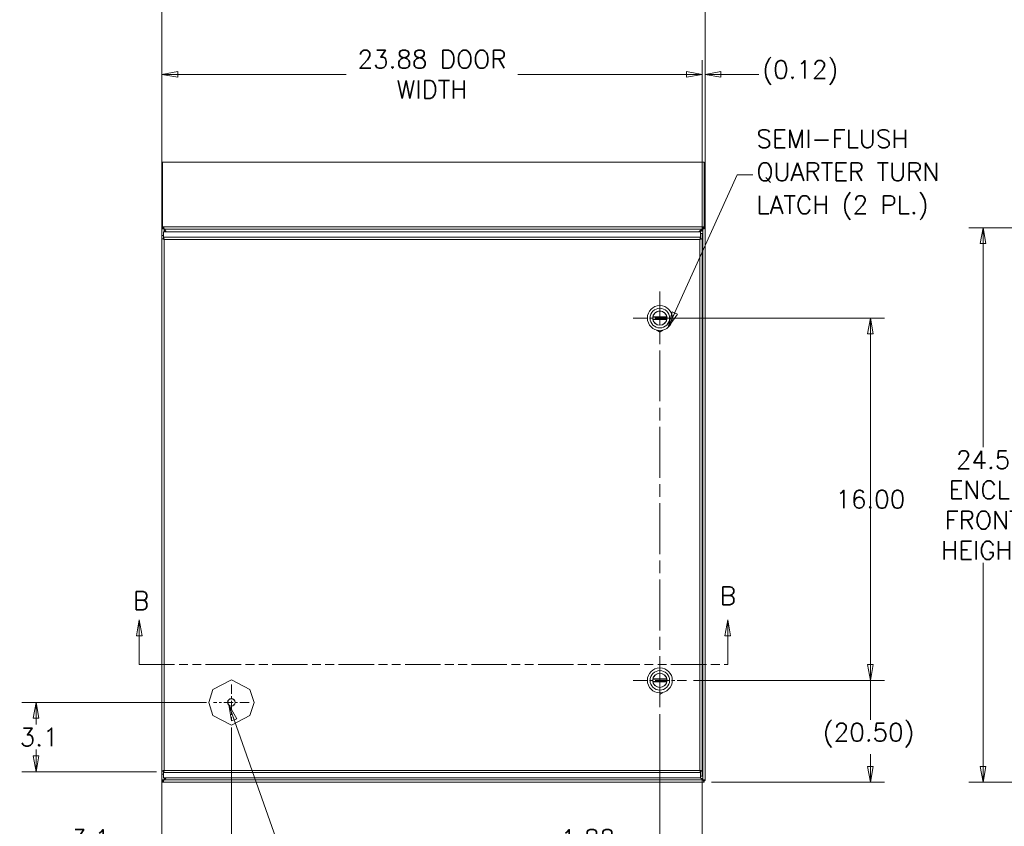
# Model space of a CAD drawing. Header units: inches. Extents: x 5 to 168, y 5 to 106.
# Tile 3 of 12: x 32 to 76, y 46 to 82. Entities that reach past the tile are written whole.
import ezdxf

# ---------------------------------------------------------------- set-up
doc = ezdxf.new("R2010")
doc.units = ezdxf.units.IN
doc.header["$LTSCALE"] = 10
doc.header["$MEASUREMENT"] = 0
doc.linetypes.add('CHAIN', pattern=[0.7087, 0.4724, -0.0591, 0.1181, -0.0591])
doc.linetypes.add('DOUBLE_DASH_CHAIN', pattern=[1.2403, 0.6614, -0.0827, 0.1654, -0.0827, 0.1654, -0.0827])
doc.layers.get('0').update_dxf_attribs({"lineweight": 0})
for name, color, linetype, lineweight in [('Center Mark (ANSI)', 7, 'Continuous', 5), ('Centerline (ANSI)', 7, 'Continuous', 5), ('Dimension (ANSI)', 7, 'Continuous', 5), ('Section Line (ANSI)', 7, 'DOUBLE_DASH_CHAIN', 5), ('Symbol (ANSI)', 7, 'Continuous', 5), ('Visible (ANSI)', 7, 'Continuous', 5), ('Visible Narrow (ANSI)', 7, 'Continuous', 5)]:
    doc.layers.add(name, color=color, linetype=linetype, lineweight=lineweight)
doc.styles.add('ROMANS', font='romans.shx')
doc.dimstyles.new('Default (ANSI)', dxfattribs={"dimscale": 10, "dimtxt": 0.08, "dimasz": 0.07, "dimexe": 0.0625, "dimexo": 0.0315, "dimgap": 0.0155, "dimtad": 0, "dimtih": 1, "dimtoh": 1, "dimrnd": 1e-08, "dimzin": 0, "dimdsep": 46, "dimtxsty": 'ROMANS', "dimblk": 'Filled-1', "dimcen": 0.09, "dimdle": 0.197, "dimclrd": 256, "dimclre": 256, "dimclrt": 256, "dimadec": 0, "dimazin": 0, "dimtfac": 1, "dimtofl": 0, "dimtmove": 0, "dimatfit": 3, "dimldrblk": 'Filled-1', "dimfxl": 1, "dimtolj": 1, "dimtzin": 0, "dimlwd": -1, "dimlwe": -1, "dimarcsym": 0})
doc.dimstyles.new('Default (ANSI)$7', dxfattribs={"dimscale": 10, "dimtxt": 0.08, "dimasz": 0.07, "dimexe": 0.0625, "dimexo": 0.0315, "dimgap": 0.0155, "dimtad": 0, "dimtih": 1, "dimtoh": 1, "dimrnd": 1e-08, "dimzin": 0, "dimdsep": 46, "dimtxsty": 'ROMANS', "dimblk": 'Filled-1', "dimcen": 0.09, "dimdle": 0.197, "dimclrd": 256, "dimclre": 256, "dimclrt": 256, "dimadec": 0, "dimazin": 0, "dimtfac": 1, "dimtofl": 0, "dimtmove": 0, "dimatfit": 3, "dimldrblk": 'Filled-1', "dimfxl": 1, "dimtolj": 1, "dimtzin": 0, "dimlwd": -1, "dimlwe": -1, "dimarcsym": 0})

# ---------------------------------------------------------------- blocks, each defined once
blk = doc.blocks.new('Filled-1')
at = {"color": 0}
for p, q in [((0, 0), (-1, 0.179)), ((-1, 0.179), (-1, -0.179)), ((-1, 0), (0, 0)), ((-1, -0.179), (0, 0))]:
    blk.add_line(p, q, dxfattribs=at)
at = {"color": 0, "flags": 128}
blk.add_lwpolyline([(-1, -0.179), (0, 0), (-1, 0.179), (-1, -0.179)], dxfattribs=at)
at = {"color": 0}
blk.add_solid([(-1, -0.179), (0, 0), (-1, 0.179), (-1, -0.179)], dxfattribs=at)
blk = doc.blocks.new('*D5')
at = {"layer": 'Defpoints', "color": 0, "transparency": 16777216}
for p in [(41.607, 50.895), (38.533, 48.649), (41.607, 45.662)]:
    blk.add_point(p, dxfattribs=at)
at = {"layer": 'Dimension (ANSI)', "transparency": 16777216}
for p, q in [((41.607, 50.58), (41.607, 45.037)), ((38.533, 48.334), (38.533, 45.037)), ((37.833, 45.662), (36.136, 45.662)), ((42.307, 45.662), (43.007, 45.662))]:
    blk.add_line(p, q, dxfattribs=at)
at = {"layer": 'Dimension (ANSI)', "transparency": 16777216, "xscale": 0.7000000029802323, "yscale": 0.7000000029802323, "zscale": 0.7000000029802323}
blk.add_blockref('Filled-1', (38.533, 45.662), dxfattribs=at)
at = {"layer": 'Dimension (ANSI)', "transparency": 16777216, "xscale": 0.7000000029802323, "yscale": 0.7000000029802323, "zscale": 0.7000000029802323, "rotation": 180}
blk.add_blockref('Filled-1', (41.607, 45.662), dxfattribs=at)
at = {"layer": 'Dimension (ANSI)', "transparency": 16777216, "insert": (34.534, 46.062), "char_height": 0.8, "attachment_point": 1, "style": 'ROMANS'}
blk.add_mtext('\\A1;3.1', dxfattribs=at)
blk = doc.blocks.new('*D6')
at = {"layer": 'Defpoints', "color": 0, "transparency": 16777216}
for p in [(61.709, 68.654), (69.831, 68.654), (61.709, 52.654)]:
    blk.add_point(p, dxfattribs=at)
at = {"layer": 'Dimension (ANSI)', "transparency": 16777216}
for p, q in [((62.024, 68.654), (70.456, 68.654)), ((69.831, 67.954), (69.831, 61.209)), ((69.831, 53.354), (69.831, 60.099)), ((62.024, 52.654), (70.456, 52.654))]:
    blk.add_line(p, q, dxfattribs=at)
at = {"layer": 'Dimension (ANSI)', "transparency": 16777216, "xscale": 0.7000000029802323, "yscale": 0.7000000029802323, "zscale": 0.7000000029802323}
for p, rotation in [((69.831, 68.654), 90), ((69.831, 52.654), 270)]:
    blk.add_blockref('Filled-1', p, dxfattribs=dict(at, rotation=rotation))
at = {"layer": 'Dimension (ANSI)', "transparency": 16777216, "insert": (68.288, 61.054), "char_height": 0.8, "attachment_point": 1, "style": 'ROMANS'}
blk.add_mtext('\\A1;16.00', dxfattribs=at)
blk = doc.blocks.new('*D7')
at = {"layer": 'Defpoints', "color": 0, "transparency": 16777216}
for p in [(60.533, 51.478), (62.408, 48.649), (60.533, 45.662)]:
    blk.add_point(p, dxfattribs=at)
at = {"layer": 'Dimension (ANSI)', "transparency": 16777216}
for p, q in [((60.533, 51.163), (60.533, 45.037)), ((62.408, 48.334), (62.408, 45.037)), ((59.833, 45.662), (58.635, 45.662)), ((63.108, 45.662), (63.808, 45.662))]:
    blk.add_line(p, q, dxfattribs=at)
at = {"layer": 'Dimension (ANSI)', "transparency": 16777216, "xscale": 0.7000000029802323, "yscale": 0.7000000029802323, "zscale": 0.7000000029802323}
blk.add_blockref('Filled-1', (60.533, 45.662), dxfattribs=at)
at = {"layer": 'Dimension (ANSI)', "transparency": 16777216, "xscale": 0.7000000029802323, "yscale": 0.7000000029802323, "zscale": 0.7000000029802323, "rotation": 180}
blk.add_blockref('Filled-1', (62.408, 45.662), dxfattribs=at)
at = {"layer": 'Dimension (ANSI)', "transparency": 16777216, "insert": (56.156, 46.062), "char_height": 0.8, "attachment_point": 1, "style": 'ROMANS'}
blk.add_mtext('\\A1;1.88', dxfattribs=at)
blk = doc.blocks.new('*D13')
at = {"layer": 'Defpoints', "color": 0, "transparency": 16777216}
for p in [(40.821, 51.68), (32.978, 48.617), (38.607, 48.617)]:
    blk.add_point(p, dxfattribs=at)
at = {"layer": 'Dimension (ANSI)', "transparency": 16777216}
for p, q in [((40.506, 51.68), (32.353, 51.68)), ((32.978, 50.98), (32.978, 50.704)), ((32.978, 49.317), (32.978, 49.594)), ((38.292, 48.617), (32.353, 48.617))]:
    blk.add_line(p, q, dxfattribs=at)
at = {"layer": 'Dimension (ANSI)', "transparency": 16777216, "xscale": 0.7000000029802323, "yscale": 0.7000000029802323, "zscale": 0.7000000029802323}
for p, rotation in [((32.978, 51.68), 90), ((32.978, 48.617), 270)]:
    blk.add_blockref('Filled-1', p, dxfattribs=dict(at, rotation=rotation))
at = {"layer": 'Dimension (ANSI)', "transparency": 16777216, "insert": (32.255, 50.549), "char_height": 0.8, "attachment_point": 1, "style": 'ROMANS'}
blk.add_mtext('\\A1;3.1', dxfattribs=at)
blk = doc.blocks.new('*D18')
at = {"layer": 'Defpoints', "color": 0, "transparency": 16777216}
for p in [(62.408, 79.42), (38.533, 72.16), (62.408, 72.16)]:
    blk.add_point(p, dxfattribs=at)
at = {"layer": 'Dimension (ANSI)', "transparency": 16777216}
for p, q in [((38.533, 72.475), (38.533, 80.045)), ((62.408, 72.475), (62.408, 80.045)), ((39.233, 79.42), (46.677, 79.42)), ((61.708, 79.42), (54.263, 79.42))]:
    blk.add_line(p, q, dxfattribs=at)
at = {"layer": 'Dimension (ANSI)', "transparency": 16777216, "xscale": 0.7000000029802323, "yscale": 0.7000000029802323, "zscale": 0.7000000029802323, "rotation": 180}
blk.add_blockref('Filled-1', (38.533, 79.42), dxfattribs=at)
at = {"layer": 'Dimension (ANSI)', "transparency": 16777216, "xscale": 0.7000000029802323, "yscale": 0.7000000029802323, "zscale": 0.7000000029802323}
blk.add_blockref('Filled-1', (62.408, 79.42), dxfattribs=at)
at = {"layer": 'Dimension (ANSI)', "transparency": 16777216, "insert": (50.47, 79.42), "char_height": 0.8, "attachment_point": 5, "style": 'ROMANS'}
blk.add_mtext('\\A1;23.88{ DOOR\\PWIDTH}', dxfattribs=at)
blk = doc.blocks.new('*D19')
at = {"layer": 'Defpoints', "color": 0, "transparency": 16777216}
for p in [(74.814, 72.643), (88.615, 72.643), (88.701, 48.152)]:
    blk.add_point(p, dxfattribs=at)
at = {"layer": 'Dimension (ANSI)', "transparency": 16777216}
for p, q in [((88.3, 72.643), (74.189, 72.643)), ((74.814, 71.943), (74.814, 62.953)), ((74.814, 48.852), (74.814, 57.843)), ((88.386, 48.152), (74.189, 48.152))]:
    blk.add_line(p, q, dxfattribs=at)
at = {"layer": 'Dimension (ANSI)', "transparency": 16777216, "xscale": 0.7000000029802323, "yscale": 0.7000000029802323, "zscale": 0.7000000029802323}
for p, rotation in [((74.814, 72.643), 90), ((74.814, 48.152), 270)]:
    blk.add_blockref('Filled-1', p, dxfattribs=dict(at, rotation=rotation))
at = {"layer": 'Dimension (ANSI)', "transparency": 16777216, "insert": (74.814, 60.398), "char_height": 0.8, "attachment_point": 5, "style": 'ROMANS'}
blk.add_mtext('\\A1;24.5{\\PENCL.\\PFRONT\\PHEIGHT}', dxfattribs=at)
blk = doc.blocks.new('*D20')
at = {"layer": 'Defpoints', "color": 0, "transparency": 16777216}
for p in [(62.408, 79.42), (62.531, 72.617), (62.408, 72.16)]:
    blk.add_point(p, dxfattribs=at)
at = {"layer": 'Dimension (ANSI)', "transparency": 16777216}
for p, q in [((62.408, 72.475), (62.408, 80.045)), ((62.531, 72.932), (62.531, 80.045)), ((61.708, 79.42), (61.008, 79.42)), ((63.231, 79.42), (64.903, 79.42))]:
    blk.add_line(p, q, dxfattribs=at)
at = {"layer": 'Dimension (ANSI)', "transparency": 16777216, "xscale": 0.7000000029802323, "yscale": 0.7000000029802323, "zscale": 0.7000000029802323}
blk.add_blockref('Filled-1', (62.408, 79.42), dxfattribs=at)
at = {"layer": 'Dimension (ANSI)', "transparency": 16777216, "xscale": 0.7000000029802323, "yscale": 0.7000000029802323, "zscale": 0.7000000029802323, "rotation": 180}
blk.add_blockref('Filled-1', (62.531, 79.42), dxfattribs=at)
at = {"layer": 'Dimension (ANSI)', "transparency": 16777216, "insert": (65.058, 80.029), "char_height": 0.8, "attachment_point": 1, "style": 'ROMANS'}
blk.add_mtext('\\A1;(0.12)', dxfattribs=at)
blk = doc.blocks.new('*D21')
at = {"layer": 'Defpoints', "color": 0, "transparency": 16777216}
for p in [(38.531, 83.676), (38.531, 75.452), (62.531, 75.452)]:
    blk.add_point(p, dxfattribs=at)
at = {"layer": 'Dimension (ANSI)', "transparency": 16777216}
for p, q in [((38.531, 75.767), (38.531, 84.301)), ((62.531, 75.767), (62.531, 84.301)), ((39.231, 83.676), (46.7, 83.676)), ((61.831, 83.676), (54.363, 83.676))]:
    blk.add_line(p, q, dxfattribs=at)
at = {"layer": 'Dimension (ANSI)', "transparency": 16777216, "xscale": 0.7000000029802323, "yscale": 0.7000000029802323, "zscale": 0.7000000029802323, "rotation": 180}
blk.add_blockref('Filled-1', (38.531, 83.676), dxfattribs=at)
at = {"layer": 'Dimension (ANSI)', "transparency": 16777216, "xscale": 0.7000000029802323, "yscale": 0.7000000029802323, "zscale": 0.7000000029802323}
blk.add_blockref('Filled-1', (62.531, 83.676), dxfattribs=at)
at = {"layer": 'Dimension (ANSI)', "transparency": 16777216, "insert": (50.531, 83.676), "char_height": 0.8, "attachment_point": 5, "style": 'ROMANS'}
blk.add_mtext('\\A1;24.00{ ENCL.\\PWIDTH}', dxfattribs=at)
blk = doc.blocks.new('2dTransSection1')
at = {"layer": 'Section Line (ANSI)', "linetype": 'Continuous'}
for p, q in [((3.7533, 5.5321), (3.7408, 5.4621)), ((3.7533, 5.4621), (3.7533, 5.5321)), ((3.7658, 5.4621), (3.7533, 5.5321)), ((6.3531, 5.5321), (6.3406, 5.4621)), ((6.3531, 5.4621), (6.3531, 5.5321)), ((6.3656, 5.4621), (6.3531, 5.5321)), ((3.7408, 5.4621), (3.7658, 5.4621)), ((3.7533, 5.3351), (3.7533, 5.4621)), ((6.3406, 5.4621), (6.3656, 5.4621)), ((6.3531, 5.3351), (6.3531, 5.4621)), ((3.7533, 5.3351), (3.7691, 5.3351)), ((6.3373, 5.3351), (6.3531, 5.3351))]:
    blk.add_line(p, q, dxfattribs=at)
at = {"layer": 'Section Line (ANSI)', "linetype": 'DOUBLE_DASH_CHAIN', "ltscale": 0.023675}
blk.add_line((3.7533, 5.3351), (6.3531, 5.3351), dxfattribs=at)
at = {"layer": 'Section Line (ANSI)', "linetype": 'Continuous', "flags": 128}
for points in [[(3.7658, 5.4621), (3.7533, 5.5321), (3.7408, 5.4621), (3.7658, 5.4621)], [(6.3656, 5.4621), (6.3531, 5.5321), (6.3406, 5.4621), (6.3656, 5.4621)]]:
    blk.add_lwpolyline(points, dxfattribs=at)
at = {"layer": 'Section Line (ANSI)'}
for points in [[(3.7658, 5.4621), (3.7533, 5.5321), (3.7408, 5.4621), (3.7658, 5.4621)], [(6.3656, 5.4621), (6.3531, 5.5321), (6.3406, 5.4621), (6.3656, 5.4621)]]:
    blk.add_solid(points, dxfattribs=at)
at = {"layer": 'Section Line (ANSI)', "char_height": 0.08, "attachment_point": 7, "style": 'ROMANS'}
for insert in [(6.3182, 5.599), (3.7259, 5.5772)]:
    blk.add_mtext('B', dxfattribs=dict(at, insert=insert))
blk = doc.blocks.new('*D35')
at = {"layer": 'Defpoints', "color": 0, "transparency": 16777216}
for p in [(60.533, 68.654), (69.831, 68.654), (62.494, 48.152)]:
    blk.add_point(p, dxfattribs=at)
at = {"layer": 'Dimension (ANSI)', "transparency": 16777216}
for p, q in [((60.848, 68.654), (70.456, 68.654)), ((69.831, 67.954), (69.831, 50.918)), ((69.831, 48.852), (69.831, 49.389)), ((62.809, 48.152), (70.456, 48.152))]:
    blk.add_line(p, q, dxfattribs=at)
at = {"layer": 'Dimension (ANSI)', "transparency": 16777216, "xscale": 0.7000000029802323, "yscale": 0.7000000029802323, "zscale": 0.7000000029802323}
for p, rotation in [((69.831, 68.654), 90), ((69.831, 48.152), 270)]:
    blk.add_blockref('Filled-1', p, dxfattribs=dict(at, rotation=rotation))
at = {"layer": 'Dimension (ANSI)', "transparency": 16777216, "insert": (67.735, 50.763), "char_height": 0.8, "attachment_point": 1, "style": 'ROMANS'}
blk.add_mtext('\\A1;(20.50)', dxfattribs=at)

msp = doc.modelspace()

# ---------------------------------------------------------------- linework, layer by layer
at = {"layer": 'Center Mark (ANSI)', "linetype": 'CHAIN', "ltscale": 0.13058}
for p, q in [((59.3565, 68.6543), (61.7088, 68.6543)), ((59.3565, 52.6543), (61.7088, 52.6543))]:
    msp.add_line(p, q, dxfattribs=at)
at = {"layer": 'Center Mark (ANSI)', "linetype": 'CHAIN', "ltscale": 0.087173}
for p, q in [((41.6067, 52.4659), (41.6067, 50.8949)), ((42.3922, 51.6804), (40.8212, 51.6804))]:
    msp.add_line(p, q, dxfattribs=at)
at = {"layer": 'Centerline (ANSI)', "linetype": 'CHAIN', "ltscale": 0.476224}
msp.add_line((60.5326, 51.4781), (60.5326, 69.8305), dxfattribs=at)
at = {"layer": 'Visible (ANSI)'}
for p, q in [((38.5683, 75.4517), (38.5313, 75.4517)), ((38.5313, 72.6165), (38.5313, 75.4517)), ((38.5683, 72.6839), (38.5683, 75.5434)), ((38.5683, 75.5434), (62.4943, 75.5434)), ((62.4943, 75.5434), (62.4943, 72.6843)), ((62.5313, 75.4517), (62.4943, 75.4517)), ((62.5313, 75.4517), (62.5313, 72.6165)), ((38.5683, 72.6839), (38.6053, 72.6839)), ((38.5683, 72.6144), (38.5683, 72.6839)), ((38.6053, 72.6839), (38.6083, 72.6822)), ((38.6053, 72.6839), (38.6053, 72.6144)), ((38.6083, 72.6822), (38.6083, 72.6349)), ((62.4513, 72.6822), (62.4573, 72.6843)), ((62.4513, 72.6349), (62.4513, 72.6822)), ((62.4573, 72.6843), (62.4573, 72.6147)), ((62.4573, 72.6843), (62.4943, 72.6843)), ((62.4943, 72.6843), (62.4943, 72.6148)), ((38.5313, 48.2582), (38.5313, 72.6165)), ((38.5313, 72.6165), (38.5683, 72.6165)), ((38.6067, 72.2964), (38.5327, 72.2964)), ((38.5327, 72.2964), (38.5327, 72.16)), ((38.6053, 72.6144), (38.5698, 72.6144)), ((38.6083, 72.6127), (38.6053, 72.6144)), ((38.6067, 72.16), (38.6067, 72.2964)), ((38.6074, 72.4576), (38.6074, 72.2264)), ((38.6074, 72.4576), (62.3329, 72.4576)), ((38.6074, 72.1568), (38.6074, 72.2264)), ((38.6083, 72.6349), (38.6083, 72.6127)), ((38.7053, 72.4576), (38.6366, 72.5782)), ((38.648, 72.5833), (38.7222, 72.4576)), ((62.2585, 72.4576), (62.3842, 72.5833)), ((62.4261, 72.5782), (62.3108, 72.4576)), ((62.3329, 72.4576), (62.3329, 72.2264)), ((62.3329, 72.1568), (62.3329, 72.2264)), ((62.3337, 72.3874), (62.3337, 72.16)), ((62.3337, 72.3874), (62.4077, 72.3874)), ((62.4077, 72.16), (62.4077, 72.3874)), ((62.4513, 72.6127), (62.4513, 72.6349)), ((62.4573, 72.6147), (62.4513, 72.6127)), ((62.493, 72.6147), (62.4573, 72.6147)), ((62.4943, 72.6165), (62.5313, 72.6165)), ((62.5313, 72.6165), (62.5313, 48.2582)), ((38.5327, 72.16), (38.5811, 72.16)), ((38.5327, 48.6486), (38.5327, 72.16)), ((38.5811, 72.16), (38.6067, 72.16)), ((62.3337, 72.16), (62.3593, 72.16)), ((62.3593, 72.16), (62.4077, 72.16)), ((62.4077, 72.16), (62.4077, 48.6486)), ((60.2252, 68.7016), (60.84, 68.7016)), ((60.84, 68.6071), (60.2252, 68.6071)), ((40.7884, 52.2559), (41.6067, 52.6811)), ((41.6067, 52.6811), (42.425, 52.2559)), ((60.2252, 52.7016), (60.84, 52.7016)), ((40.6067, 51.6811), (40.7884, 52.2559)), ((42.425, 52.2559), (42.6067, 51.6811)), ((60.84, 52.6071), (60.2252, 52.6071)), ((40.7884, 51.1063), (40.6067, 51.6811)), ((42.6067, 51.6811), (42.425, 51.1063)), ((41.6067, 50.6811), (40.7884, 51.1063)), ((42.425, 51.1063), (41.6067, 50.6811)), ((38.5811, 48.6486), (38.5327, 48.6486)), ((38.5327, 48.6486), (38.5327, 48.5122)), ((38.5327, 48.5122), (38.6067, 48.5122)), ((38.6067, 48.6486), (38.5811, 48.6486)), ((38.6067, 48.5122), (38.6067, 48.6486)), ((38.6074, 48.6517), (38.6074, 48.5822)), ((38.6074, 48.3509), (38.6074, 48.5822)), ((62.3329, 48.3509), (38.6074, 48.3509)), ((38.6366, 48.2582), (38.7293, 48.3509)), ((38.6373, 48.2575), (38.7307, 48.3509)), ((62.3319, 48.3509), (62.4254, 48.2575)), ((62.3329, 48.6517), (62.3329, 48.5822)), ((62.3329, 48.3509), (62.3329, 48.5822)), ((62.3329, 48.3513), (62.4261, 48.2582)), ((62.3337, 48.6486), (62.3337, 48.4212)), ((62.3593, 48.6486), (62.3337, 48.6486)), ((62.3337, 48.4212), (62.4077, 48.4212)), ((62.4077, 48.6486), (62.3593, 48.6486)), ((62.4077, 48.4212), (62.4077, 48.6486)), ((38.5313, 48.2272), (38.5313, 48.2582)), ((38.5754, 48.2272), (38.5313, 48.2272)), ((38.5683, 48.1522), (38.5683, 48.2262)), ((62.4943, 48.1522), (38.5683, 48.1522)), ((38.6053, 48.2582), (38.6053, 48.2399)), ((62.4573, 48.2399), (62.4573, 48.2582)), ((62.5313, 48.2272), (62.4872, 48.2272)), ((62.4943, 48.2262), (62.4943, 48.1522)), ((62.5313, 48.2582), (62.5313, 48.2272))]:
    msp.add_line(p, q, dxfattribs=at)
for centre, radius in [((60.5326, 68.6543), 0.5512), ((60.5326, 68.6543), 0.4331), ((60.5326, 68.6543), 0.3169), ((60.5326, 52.6543), 0.5512), ((60.5326, 52.6543), 0.4331), ((60.5326, 52.6543), 0.3169), ((41.6067, 51.6804), 0.1685)]:
    msp.add_circle(centre, radius, dxfattribs=at)
for centre, radius, start, end in [((60.5326, 68.6543), 0.311, 11.68504, 168.31496), ((60.5326, 68.6543), 0.311, 171.26302, 188.73698), ((60.5326, 68.6543), 0.311, 191.68504, 348.31496), ((60.5326, 68.1542), 0.453, 127.68442, 128.44503), ((60.5326, 68.1543), 0.453, 51.54949, 52.31015), ((60.5326, 68.6543), 0.311, 351.26302, 8.73698), ((60.5326, 52.6543), 0.311, 171.26302, 188.73698), ((60.5326, 52.6543), 0.311, 11.68504, 168.31496), ((60.5326, 52.6543), 0.311, 351.26302, 8.73698), ((60.5326, 52.6543), 0.311, 191.68504, 348.31496), ((60.5326, 52.1542), 0.453, 127.68442, 128.44503), ((60.5326, 52.1543), 0.453, 51.54949, 52.31015), ((38.5934, 48.2143), 0.07, 44.59074, 45.40926), ((62.4692, 48.2143), 0.07, 134.59074, 135.40926)]:
    msp.add_arc(centre, radius, start, end, dxfattribs=at)
for points in [[(38.5313, 75.4517), (38.5313, 75.4575), (38.5456, 75.4632), (38.5685, 75.469)], [(38.5313, 72.6165), (38.5313, 72.6141), (38.5329, 72.6116), (38.5361, 72.6092)], [(38.648, 72.5833), (38.6347, 72.596), (38.6215, 72.6083), (38.6083, 72.6127)], [(62.4513, 72.6127), (62.4289, 72.6083), (62.4066, 72.596), (62.3842, 72.5833)], [(62.5266, 72.6092), (62.5297, 72.6116), (62.5313, 72.6141), (62.5313, 72.6165)], [(38.5327, 72.16), (38.5327, 72.1597), (38.5327, 72.1594), (38.5328, 72.1591)], [(38.6096, 72.1557), (38.6089, 72.1561), (38.6081, 72.1565), (38.6074, 72.1568)], [(38.6379, 72.1275), (38.6285, 72.1392), (38.619, 72.1507), (38.6096, 72.1557)], [(62.3024, 72.1275), (62.3118, 72.1392), (62.3213, 72.1507), (62.3307, 72.1557)], [(62.3307, 72.1557), (62.3314, 72.1561), (62.3322, 72.1565), (62.3329, 72.1568)], [(62.4077, 72.16), (62.4077, 72.1597), (62.4076, 72.1594), (62.4076, 72.1591)], [(38.5327, 48.6486), (38.5327, 48.6489), (38.5327, 48.6492), (38.5328, 48.6495)], [(38.6379, 48.6811), (38.6277, 48.6684), (38.6175, 48.6561), (38.6074, 48.6517)], [(62.3024, 48.6811), (62.3118, 48.6693), (62.3213, 48.6578), (62.3307, 48.6528)], [(62.3307, 48.6528), (62.3314, 48.6524), (62.3322, 48.6521), (62.3329, 48.6517)], [(38.5313, 48.2582), (38.5313, 48.2582), (38.533, 48.2582), (38.5361, 48.2582)], [(38.577, 48.157), (38.5737, 48.1539), (38.5708, 48.1522), (38.5683, 48.1522)], [(38.6366, 48.2561), (38.6368, 48.2566), (38.6371, 48.257), (38.6373, 48.2575)], [(38.6373, 48.2575), (38.6371, 48.2574), (38.6368, 48.2572), (38.6366, 48.2571)], [(62.4254, 48.2575), (62.4256, 48.257), (62.4259, 48.2566), (62.4261, 48.2561)], [(62.4261, 48.2571), (62.4259, 48.2572), (62.4256, 48.2574), (62.4254, 48.2575)], [(62.4943, 48.1522), (62.4919, 48.1522), (62.489, 48.1539), (62.4857, 48.157)], [(62.5266, 48.2582), (62.5297, 48.2582), (62.5313, 48.2582), (62.5313, 48.2582)]]:
    msp.add_open_spline(points, degree=3, dxfattribs=at)
for points, knots in [([(62.4941, 75.469), (62.5123, 75.4644), (62.5254, 75.4598), (62.5297, 75.4553), (62.5308, 75.4541), (62.5313, 75.4529), (62.5313, 75.4517)], [0.70555452, 0.70555452, 0.70555452, 0.70555452, 1.39258953, 1.39258953, 1.39258953, 1.57079633, 1.57079633, 1.57079633, 1.57079633]), ([(38.6083, 72.6822), (38.6201, 72.6691), (38.6319, 72.635), (38.6437, 72.5971), (38.6451, 72.5925), (38.6465, 72.5879), (38.648, 72.5833)], [0, 0, 0, 0, 1.0905904, 1.0905904, 1.0905904, 1.2217305, 1.2217305, 1.2217305, 1.2217305]), ([(62.3842, 72.5833), (62.4042, 72.6215), (62.4241, 72.659), (62.4441, 72.6766), (62.4465, 72.6788), (62.4489, 72.6806), (62.4513, 72.6822)], [0, 0, 0, 0, 1.0905904, 1.0905904, 1.0905904, 1.2217305, 1.2217305, 1.2217305, 1.2217305]), ([(38.5361, 72.6092), (38.5475, 72.6003), (38.5803, 72.5915), (38.6179, 72.5826), (38.6241, 72.5811), (38.6303, 72.5797), (38.6366, 72.5782)], [0.3014573, 0.3014573, 0.3014573, 0.3014573, 1.3925895, 1.3925895, 1.3925895, 1.5707963, 1.5707963, 1.5707963, 1.5707963]), ([(38.6055, 72.6143), (38.607, 72.603), (38.6194, 72.5917), (38.6339, 72.5804), (38.6348, 72.5797), (38.6357, 72.5789), (38.6366, 72.5782)], [0.0921833, 0.0921833, 0.0921833, 0.0921833, 1.4834748, 1.4834748, 1.4834748, 1.5707963, 1.5707963, 1.5707963, 1.5707963]), ([(38.6074, 72.2264), (38.6161, 72.2138), (38.6249, 72.1818), (38.6336, 72.1455), (38.635, 72.1395), (38.6365, 72.1335), (38.6379, 72.1275)], [-1, -1, -1, -1, -0.14070877, -0.14070877, -0.14070877, 0, 0, 0, 0]), ([(62.3329, 72.2264), (62.3242, 72.2138), (62.3155, 72.1818), (62.3067, 72.1455), (62.3053, 72.1395), (62.3038, 72.1335), (62.3024, 72.1275)], [-1, -1, -1, -1, -0.1407088, -0.1407088, -0.1407088, 0, 0, 0, 0]), ([(62.4572, 72.6147), (62.456, 72.6032), (62.4434, 72.5918), (62.4288, 72.5804), (62.4279, 72.5797), (62.427, 72.5789), (62.4261, 72.5782)], [0.0760542, 0.0760542, 0.0760542, 0.0760542, 1.4834748, 1.4834748, 1.4834748, 1.5707963, 1.5707963, 1.5707963, 1.5707963]), ([(62.4261, 72.5782), (62.4644, 72.5871), (62.5018, 72.596), (62.5195, 72.6048), (62.5223, 72.6063), (62.5247, 72.6077), (62.5266, 72.6092)], [0, 0, 0, 0, 1.0911322, 1.0911322, 1.0911322, 1.269339, 1.269339, 1.269339, 1.269339]), ([(38.5328, 72.1591), (38.5343, 72.1521), (38.5552, 72.1451), (38.5861, 72.1381), (38.6018, 72.1346), (38.6199, 72.131), (38.6379, 72.1275)], [-0.9727877, -0.9727877, -0.9727877, -0.9727877, -0.32751892, -0.32751892, -0.32751892, 0, 0, 0, 0]), ([(38.6379, 72.1275), (38.623, 72.1373), (38.609, 72.1472), (38.607, 72.1571), (38.6068, 72.158), (38.6067, 72.159), (38.6067, 72.16)], [0, 0, 0, 0, 0.9110099, 0.9110099, 0.9110099, 1, 1, 1, 1]), ([(62.3024, 72.1275), (62.3173, 72.1373), (62.3313, 72.1472), (62.3334, 72.1571), (62.3336, 72.158), (62.3337, 72.159), (62.3337, 72.16)], [0, 0, 0, 0, 0.9110099, 0.9110099, 0.9110099, 1, 1, 1, 1]), ([(62.4076, 72.1591), (62.406, 72.1521), (62.3852, 72.1451), (62.3542, 72.1381), (62.3385, 72.1346), (62.3205, 72.131), (62.3024, 72.1275)], [-0.9727877, -0.9727877, -0.9727877, -0.9727877, -0.32751892, -0.32751892, -0.32751892, 0, 0, 0, 0]), ([(60.2252, 68.7016), (60.2252, 68.7016), (60.2253, 68.702), (60.2255, 68.7036), (60.2257, 68.7048), (60.2262, 68.7076), (60.2265, 68.7093), (60.2272, 68.7132), (60.2276, 68.7153), (60.2281, 68.7173)], [0.121845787, 0.121845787, 0.121845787, 0.121845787, 0.136893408, 0.136893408, 0.151941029, 0.151941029, 0.167283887, 0.167283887, 0.182626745, 0.182626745, 0.182626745, 0.182626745]), ([(60.2281, 68.5913), (60.2276, 68.5933), (60.2272, 68.5954), (60.2265, 68.5993), (60.2262, 68.6011), (60.2257, 68.6039), (60.2255, 68.6051), (60.2253, 68.6067), (60.2252, 68.6071), (60.2252, 68.6071)], [0.061064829, 0.061064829, 0.061064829, 0.061064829, 0.076407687, 0.076407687, 0.091750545, 0.091750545, 0.106798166, 0.106798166, 0.121845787, 0.121845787, 0.121845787, 0.121845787]), ([(60.8372, 68.7173), (60.8376, 68.7153), (60.838, 68.7132), (60.8388, 68.7093), (60.8391, 68.7076), (60.8395, 68.7048), (60.8397, 68.7036), (60.84, 68.702), (60.84, 68.7016), (60.84, 68.7016)], [0.061064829, 0.061064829, 0.061064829, 0.061064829, 0.076407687, 0.076407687, 0.091750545, 0.091750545, 0.106798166, 0.106798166, 0.121845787, 0.121845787, 0.121845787, 0.121845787]), ([(60.84, 68.6071), (60.84, 68.6071), (60.84, 68.6067), (60.8397, 68.6051), (60.8395, 68.6039), (60.8391, 68.6011), (60.8388, 68.5993), (60.838, 68.5954), (60.8376, 68.5933), (60.8372, 68.5913)], [0.121845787, 0.121845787, 0.121845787, 0.121845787, 0.136893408, 0.136893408, 0.151941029, 0.151941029, 0.167283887, 0.167283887, 0.182626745, 0.182626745, 0.182626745, 0.182626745]), ([(60.2252, 52.7016), (60.2252, 52.7016), (60.2253, 52.702), (60.2255, 52.7036), (60.2257, 52.7048), (60.2262, 52.7076), (60.2265, 52.7093), (60.2272, 52.7132), (60.2276, 52.7153), (60.2281, 52.7173)], [0.121845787, 0.121845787, 0.121845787, 0.121845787, 0.136893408, 0.136893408, 0.151941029, 0.151941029, 0.167283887, 0.167283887, 0.182626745, 0.182626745, 0.182626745, 0.182626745]), ([(60.8372, 52.7173), (60.8376, 52.7153), (60.838, 52.7132), (60.8388, 52.7093), (60.8391, 52.7076), (60.8395, 52.7048), (60.8397, 52.7036), (60.84, 52.702), (60.84, 52.7016), (60.84, 52.7016)], [0.061064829, 0.061064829, 0.061064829, 0.061064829, 0.076407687, 0.076407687, 0.091750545, 0.091750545, 0.106798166, 0.106798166, 0.121845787, 0.121845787, 0.121845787, 0.121845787]), ([(60.2281, 52.5913), (60.2276, 52.5933), (60.2272, 52.5954), (60.2265, 52.5993), (60.2262, 52.6011), (60.2257, 52.6039), (60.2255, 52.6051), (60.2253, 52.6067), (60.2252, 52.6071), (60.2252, 52.6071)], [0.061064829, 0.061064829, 0.061064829, 0.061064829, 0.076407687, 0.076407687, 0.091750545, 0.091750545, 0.106798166, 0.106798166, 0.121845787, 0.121845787, 0.121845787, 0.121845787]), ([(60.84, 52.6071), (60.84, 52.6071), (60.84, 52.6067), (60.8397, 52.6051), (60.8395, 52.6039), (60.8391, 52.6011), (60.8388, 52.5993), (60.838, 52.5954), (60.8376, 52.5933), (60.8372, 52.5913)], [0.121845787, 0.121845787, 0.121845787, 0.121845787, 0.136893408, 0.136893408, 0.151941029, 0.151941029, 0.167283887, 0.167283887, 0.182626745, 0.182626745, 0.182626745, 0.182626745]), ([(38.5328, 48.6495), (38.5343, 48.6565), (38.5552, 48.6635), (38.5861, 48.6705), (38.6018, 48.674), (38.6199, 48.6776), (38.6379, 48.6811)], [-0.9727877, -0.9727877, -0.9727877, -0.9727877, -0.32751892, -0.32751892, -0.32751892, 0, 0, 0, 0]), ([(38.6379, 48.6811), (38.623, 48.6712), (38.609, 48.6614), (38.607, 48.6515), (38.6068, 48.6505), (38.6067, 48.6496), (38.6067, 48.6486)], [0, 0, 0, 0, 0.9110099, 0.9110099, 0.9110099, 1, 1, 1, 1]), ([(38.6074, 48.5822), (38.6161, 48.5948), (38.6249, 48.6268), (38.6336, 48.6631), (38.635, 48.669), (38.6365, 48.6751), (38.6379, 48.6811)], [-1, -1, -1, -1, -0.1407088, -0.1407088, -0.1407088, 0, 0, 0, 0]), ([(62.4077, 48.6486), (62.4077, 48.6559), (62.3865, 48.6632), (62.3542, 48.6705), (62.3385, 48.674), (62.3205, 48.6776), (62.3024, 48.6811)], [-1, -1, -1, -1, -0.3275189, -0.3275189, -0.3275189, 0, 0, 0, 0]), ([(62.3024, 48.6811), (62.3173, 48.6712), (62.3313, 48.6614), (62.3334, 48.6515), (62.3336, 48.6505), (62.3337, 48.6496), (62.3337, 48.6486)], [0, 0, 0, 0, 0.9110099, 0.9110099, 0.9110099, 1, 1, 1, 1]), ([(62.3329, 48.5822), (62.3242, 48.5948), (62.3155, 48.6268), (62.3067, 48.6631), (62.3053, 48.669), (62.3038, 48.6751), (62.3024, 48.6811)], [-1, -1, -1, -1, -0.1407088, -0.1407088, -0.1407088, 0, 0, 0, 0]), ([(38.5361, 48.2582), (38.5439, 48.2582), (38.5617, 48.2582), (38.5848, 48.2582), (38.6005, 48.2582), (38.6185, 48.2582), (38.6366, 48.2582)], [0.19191368, 0.19191368, 0.19191368, 0.19191368, 0.67248108, 0.67248108, 0.67248108, 1, 1, 1, 1]), ([(38.5683, 48.2262), (38.581, 48.2262), (38.606, 48.2398), (38.6316, 48.2543), (38.6333, 48.2552), (38.6349, 48.2561), (38.6366, 48.2571)], [0, 0, 0, 0, 0.93102305, 0.93102305, 0.93102305, 0.99144264, 0.99144264, 0.99144264, 0.99144264]), ([(38.6366, 48.2561), (38.6179, 48.2205), (38.5992, 48.1849), (38.5849, 48.166), (38.582, 48.1623), (38.5794, 48.1593), (38.577, 48.157)], [-0.99144264, -0.99144264, -0.99144264, -0.99144264, -0.31274361, -0.31274361, -0.31274361, -0.17982846, -0.17982846, -0.17982846, -0.17982846]), ([(62.4261, 48.2582), (62.4631, 48.2582), (62.4995, 48.2582), (62.5177, 48.2582), (62.5214, 48.2582), (62.5244, 48.2582), (62.5266, 48.2582)], [0, 0, 0, 0, 0.67248108, 0.67248108, 0.67248108, 0.80808632, 0.80808632, 0.80808632, 0.80808632]), ([(62.4261, 48.2571), (62.4515, 48.2427), (62.477, 48.2283), (62.4913, 48.2264), (62.4924, 48.2263), (62.4934, 48.2262), (62.4943, 48.2262)], [0.00855738, 0.00855738, 0.00855738, 0.00855738, 0.93102305, 0.93102305, 0.93102305, 1, 1, 1, 1]), ([(62.4857, 48.157), (62.4773, 48.1648), (62.4664, 48.1821), (62.4545, 48.2033), (62.4454, 48.2194), (62.4357, 48.2377), (62.4261, 48.2561)], [-0.82017153, -0.82017153, -0.82017153, -0.82017153, -0.35922959, -0.35922959, -0.35922959, -0.00855736, -0.00855736, -0.00855736, -0.00855736])]:
    msp.add_open_spline(points, degree=3, knots=knots, dxfattribs=at)
for points, weights in [([(60.1332, 68.2712), (60.1368, 68.2691), (60.1405, 68.267)], [1.73757947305, 1.73946797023, 1.74125718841]), ([(60.3933, 68.121), (60.4592, 68.083), (60.5326, 68.0406)], [1.74125718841, 1.70942557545, 1.64617092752]), ([(60.5326, 68.0406), (60.606, 68.083), (60.6719, 68.121)], [1.64617092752, 1.70942557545, 1.74125718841]), ([(60.9248, 68.267), (60.9285, 68.2692), (60.9322, 68.2713)], [1.74125718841, 1.73945583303, 1.73755384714]), ([(60.1332, 52.2712), (60.1368, 52.2691), (60.1405, 52.267)], [1.73757947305, 1.73946797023, 1.74125718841]), ([(60.9248, 52.267), (60.9285, 52.2692), (60.9322, 52.2713)], [1.74125718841, 1.73945583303, 1.73755384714]), ([(60.5326, 52.0406), (60.606, 52.083), (60.6719, 52.121)], [1.64617092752, 1.70942557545, 1.74125718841])]:
    msp.add_rational_spline(points, weights, degree=2, dxfattribs=at)
at = {"layer": 'Visible Narrow (ANSI)'}
for p, q in [((38.6083, 72.6822), (62.4513, 72.6822)), ((38.6074, 72.2264), (62.3329, 72.2264)), ((38.6366, 72.594), (38.6366, 72.5782)), ((38.6366, 72.5782), (38.6366, 72.4576)), ((62.3842, 72.5833), (38.648, 72.5833)), ((62.4261, 72.5782), (62.4261, 72.6049)), ((62.4261, 48.2582), (62.4261, 72.5782)), ((38.6366, 72.1291), (38.6366, 72.1283)), ((38.6379, 72.1275), (38.6379, 48.6811)), ((62.3024, 72.1275), (38.6379, 72.1275)), ((62.3024, 48.6811), (62.3024, 72.1275)), ((60.2281, 68.7173), (60.8372, 68.7173)), ((60.8372, 68.5913), (60.2281, 68.5913)), ((60.2281, 52.7173), (60.8372, 52.7173)), ((60.8372, 52.5913), (60.2281, 52.5913)), ((62.3329, 48.5822), (38.6074, 48.5822)), ((38.6366, 48.6802), (38.6366, 48.6795)), ((38.6366, 48.3509), (38.6366, 48.2582)), ((38.6379, 48.6811), (62.3024, 48.6811)), ((38.6373, 48.2575), (62.4254, 48.2575))]:
    msp.add_line(p, q, dxfattribs=at)
msp.add_circle((41.6067, 51.6804), 0.1605, dxfattribs=at)
for points, knots in [([(38.5361, 72.6092), (38.552, 72.6081), (38.5664, 72.6066), (38.5882, 72.6028), (38.5962, 72.6008), (38.6089, 72.5961), (38.6141, 72.5937), (38.6256, 72.5868), (38.6311, 72.5825), (38.6366, 72.5782)], [-0.22365768, -0.22365768, -0.22365768, -0.22365768, -0.15041992, -0.15041992, -0.09558832, -0.09558832, -0.05324775, -0.05324775, 0, 0, 0, 0]), ([(62.4261, 72.5782), (62.4292, 72.5807), (62.4324, 72.5831), (62.4389, 72.5878), (62.442, 72.5898), (62.4506, 72.5947), (62.4558, 72.597), (62.4693, 72.6016), (62.478, 72.6036), (62.5006, 72.6071), (62.5144, 72.6084), (62.5266, 72.6092)], [-0.29814604, -0.29814604, -0.29814604, -0.29814604, -0.2606298, -0.2606298, -0.22498996, -0.22498996, -0.16972974, -0.16972974, -0.09279641, -0.09279641, 0, 0, 0, 0]), ([(38.5328, 72.1591), (38.5358, 72.159), (38.5389, 72.159), (38.5476, 72.1587), (38.5529, 72.1585), (38.5609, 72.1579), (38.5637, 72.1576), (38.5667, 72.1571), (38.5673, 72.157), (38.568, 72.1568)], [-0.17603931, -0.17603931, -0.17603931, -0.17603931, -0.156035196, -0.156035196, -0.118656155, -0.118656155, -0.08895636, -0.08895636, -0.080238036, -0.080238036, -0.080238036, -0.080238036]), ([(38.568, 72.1568), (38.5722, 72.1559), (38.5829, 72.1544), (38.6005, 72.1487), (38.6061, 72.1463), (38.6209, 72.1388), (38.6291, 72.1333), (38.6379, 72.1275)], [-0.22700065, -0.22700065, -0.22700065, -0.22700065, -0.1309356, -0.1309356, -0.0801649, -0.0801649, 0, 0, 0, 0]), ([(38.6379, 72.1275), (38.6324, 72.1343), (38.6275, 72.1406), (38.6209, 72.1487), (38.6188, 72.1513), (38.6159, 72.1543), (38.6149, 72.1553), (38.6133, 72.1565), (38.6127, 72.1568), (38.6117, 72.1571), (38.6113, 72.1571), (38.6104, 72.1567), (38.61, 72.1563), (38.6096, 72.1557)], [-0.096496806, -0.096496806, -0.096496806, -0.096496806, -0.058402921, -0.058402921, -0.034413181, -0.034413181, -0.021498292, -0.021498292, -0.013779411, -0.013779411, -0.007404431, -0.007404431, 0, 0, 0, 0]), ([(62.3307, 72.1557), (62.3303, 72.1563), (62.33, 72.1567), (62.329, 72.1571), (62.3285, 72.1571), (62.3273, 72.1567), (62.3266, 72.1562), (62.3248, 72.1548), (62.3237, 72.1536), (62.3209, 72.1505), (62.3188, 72.148), (62.3125, 72.1402), (62.3077, 72.1341), (62.3024, 72.1275)], [-0.16670921, -0.16670921, -0.16670921, -0.16670921, -0.15447317, -0.15447317, -0.14254852, -0.14254852, -0.12696539, -0.12696539, -0.10310694, -0.10310694, -0.06493829, -0.06493829, 0, 0, 0, 0]), ([(62.3024, 72.1275), (62.3109, 72.1331), (62.319, 72.1385), (62.3335, 72.146), (62.3392, 72.1485), (62.3543, 72.1535), (62.3625, 72.155), (62.3691, 72.1562), (62.371, 72.1565), (62.3724, 72.1568)], [-0.099162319, -0.099162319, -0.099162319, -0.099162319, -0.0660097, -0.0660097, -0.044225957, -0.044225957, -0.012117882, -0.012117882, 0, 0, 0, 0]), ([(62.3724, 72.1568), (62.3732, 72.157), (62.3741, 72.1572), (62.3811, 72.1583), (62.3904, 72.1588), (62.4076, 72.1591)], [-0.15347169, -0.15347169, -0.15347169, -0.15347169, -0.13131793, -0.13131793, 0, 0, 0, 0]), ([(38.568, 48.6517), (38.5671, 48.6516), (38.5662, 48.6514), (38.5592, 48.6503), (38.55, 48.6498), (38.5328, 48.6495)], [-0.15347169, -0.15347169, -0.15347169, -0.15347169, -0.13131793, -0.13131793, 0, 0, 0, 0]), ([(38.6379, 48.6811), (38.6294, 48.6755), (38.6213, 48.6701), (38.6068, 48.6625), (38.6011, 48.6601), (38.586, 48.6551), (38.5778, 48.6536), (38.5712, 48.6524), (38.5693, 48.652), (38.568, 48.6517)], [-0.099162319, -0.099162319, -0.099162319, -0.099162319, -0.0660097, -0.0660097, -0.044225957, -0.044225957, -0.012117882, -0.012117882, 0, 0, 0, 0]), ([(62.3024, 48.6811), (62.3079, 48.6742), (62.3128, 48.668), (62.3194, 48.6599), (62.3216, 48.6573), (62.3244, 48.6543), (62.3254, 48.6532), (62.327, 48.6521), (62.3276, 48.6518), (62.3286, 48.6515), (62.3291, 48.6515), (62.3299, 48.6519), (62.3303, 48.6523), (62.3307, 48.6528)], [-0.096496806, -0.096496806, -0.096496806, -0.096496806, -0.058402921, -0.058402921, -0.034413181, -0.034413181, -0.021498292, -0.021498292, -0.013779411, -0.013779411, -0.007404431, -0.007404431, 0, 0, 0, 0]), ([(38.577, 48.157), (38.5787, 48.175), (38.5809, 48.1887), (38.5868, 48.2094), (38.5902, 48.2172), (38.5986, 48.2297), (38.6033, 48.2347), (38.6171, 48.246), (38.6267, 48.2515), (38.6366, 48.2571)], [-0.28476691, -0.28476691, -0.28476691, -0.28476691, -0.20899557, -0.20899557, -0.14419986, -0.14419986, -0.08647779, -0.08647779, 0, 0, 0, 0]), ([(38.6366, 48.2571), (38.6367, 48.2572), (38.6368, 48.2572), (38.6371, 48.2574), (38.6372, 48.2574), (38.6373, 48.2575)], [-0.0020313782, -0.0020313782, -0.0020313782, -0.0020313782, -0.0010156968, -0.0010156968, 0, 0, 0, 0]), ([(38.6366, 48.2571), (38.6366, 48.2569), (38.6366, 48.2568), (38.6366, 48.2565), (38.6366, 48.2563), (38.6366, 48.2561)], [0.0000065, 0.0000065, 0.0000065, 0.0000065, 0.09398, 0.09398, 0.18796, 0.18796, 0.18796, 0.18796]), ([(62.4254, 48.2575), (62.4255, 48.2574), (62.4256, 48.2574), (62.4259, 48.2572), (62.426, 48.2572), (62.4261, 48.2571)], [-0.0020634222, -0.0020634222, -0.0020634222, -0.0020634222, -0.001031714, -0.001031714, 0, 0, 0, 0]), ([(62.4261, 48.2571), (62.4318, 48.2539), (62.4374, 48.2507), (62.4473, 48.2443), (62.4518, 48.2411), (62.4612, 48.2328), (62.4657, 48.2277), (62.4738, 48.2145), (62.4772, 48.2061), (62.4825, 48.1843), (62.4843, 48.1713), (62.4857, 48.157)], [-0.44973563, -0.44973563, -0.44973563, -0.44973563, -0.37051054, -0.37051054, -0.30272968, -0.30272968, -0.21473166, -0.21473166, -0.10989112, -0.10989112, 0, 0, 0, 0]), ([(62.4261, 48.2561), (62.4261, 48.2563), (62.4261, 48.2565), (62.4261, 48.2568), (62.4261, 48.2569), (62.4261, 48.2571)], [0, 0, 0, 0, 0.09398, 0.09398, 0.1879535, 0.1879535, 0.1879535, 0.1879535])]:
    msp.add_open_spline(points, degree=3, knots=knots, dxfattribs=at)
for points in [[(38.5698, 72.6144), (38.5693, 72.6144), (38.5688, 72.6144), (38.5683, 72.6144)], [(62.4943, 72.6148), (62.4939, 72.6147), (62.4934, 72.6147), (62.493, 72.6147)]]:
    msp.add_open_spline(points, degree=3, dxfattribs=at)

# ---------------------------------------------------------------- block references
at = {"layer": 'Section Line (ANSI)', "xscale": 10, "yscale": 10, "zscale": 10}
msp.add_blockref('2dTransSection1', (0, 0), dxfattribs=at)

# ---------------------------------------------------------------- texts
at = {"layer": 'Symbol (ANSI)', "insert": (64.7969, 74.9818), "char_height": 0.8, "width": 9.382747, "attachment_point": 4, "line_spacing_factor": 1.093904, "style": 'ROMANS'}
msp.add_mtext('{\\fRomanS|b0|i0;\\H0.8000;SEMI-FLUSH\\PQUARTER TURN\\PLATCH (2 PL.)}', dxfattribs=at)

# ---------------------------------------------------------------- dimensions: what is measured, and where the dimension line sits
at = {"layer": 'Dimension (ANSI)'}
for base, p1, p2, angle, text, override, picture, middle in [((38.5313, 83.6759), (62.5313, 75.4517), (38.5313, 75.4517), 180, '<>{ ENCL.\\PWIDTH}', {"dimtih": 0, "dimtoh": 0, "dimdec": 2, "dimtp": 0, "dimtm": 0, "dimtdec": 2, "dimatfit": 1}, '*D21', (50.5313, 83.6759)), ((62.4077, 79.4199), (62.5313, 72.6165), (62.4077, 72.16), 180, '(<>)', {"dimgap": 0.0155, "dimtih": 0, "dimtoh": 0, "dimdec": 2, "dimtol": 0, "dimlim": 0, "dimtp": 0, "dimtm": 0, "dimtdec": 2, "dimatfit": 1}, '*D20', (66.7721, 79.4199)), ((74.8143, 72.6434), (88.7008, 48.1522), (88.6149, 72.6434), 270, '<>{\\PENCL.\\PFRONT\\PHEIGHT}', {"dimdec": 1, "dimtp": 0, "dimtm": 0, "dimtdec": 1, "dimatfit": 1}, '*D19', (74.8143, 60.3978)), ((69.8305, 68.6543), (62.4943, 48.1522), (60.5326, 68.6543), 90, '(<>)', {"dimgap": 0.0155, "dimdec": 2, "dimtol": 0, "dimlim": 0, "dimtp": 0, "dimtm": 0, "dimtdec": 2, "dimatfit": 1}, '*D35', (69.8305, 50.1533))]:
    dim = msp.add_linear_dim(base=base, p1=p1, p2=p2, angle=angle, text=text, dimstyle='Default (ANSI)', override=override, dxfattribs=at)
    dim.commit()
    dim.dimension.update_dxf_attribs({"geometry": picture, "text_midpoint": middle, "dimtype": 160})
dim = msp.add_linear_dim(base=(62.4076562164, 79.4199402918), p1=(38.5326562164, 72.1599643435), p2=(62.4076562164, 72.1599643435), text='<>{ DOOR\\PWIDTH}', dimstyle='Default (ANSI)', override={"dimtih": 0, "dimtoh": 0, "dimdec": 2, "dimtp": 0, "dimtm": 0, "dimtdec": 2, "dimatfit": 1}, dxfattribs=at)
dim.commit()
dim.dimension.update_dxf_attribs({"geometry": '*D18', "text_midpoint": (50.4701562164, 79.4199402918), "dimtype": 160})
for base, p1, p2, angle, override, picture, middle in [((69.8305, 68.6543), (61.7088, 52.6543), (61.7088, 68.6543), 90, {"dimdec": 2, "dimtp": 0, "dimtm": 0, "dimtdec": 2, "dimatfit": 1}, '*D6', (69.8305, 60.6543)), ((32.9784, 48.617), (40.8212, 51.6804), (38.6074, 48.617), 90, {"dimdec": 1, "dimtp": 0, "dimtm": 0, "dimtdec": 1, "dimatfit": 1}, '*D13', (32.9784, 50.1487)), ((60.5326, 45.6616), (62.4077, 48.6486), (60.5326, 51.4781), 180, {"dimtih": 0, "dimtoh": 0, "dimdec": 2, "dimtp": 0, "dimtm": 0, "dimtdec": 2, "dimatfit": 1}, '*D7', (57.318, 45.6616))]:
    dim = msp.add_linear_dim(base=base, p1=p1, p2=p2, angle=angle, dimstyle='Default (ANSI)', override=override, dxfattribs=at)
    dim.commit()
    dim.dimension.update_dxf_attribs({"geometry": picture, "text_midpoint": middle, "dimtype": 160})
dim = msp.add_linear_dim(base=(41.6067, 45.6616), p1=(38.5327, 48.6486), p2=(41.6067, 50.8949), dimstyle='Default (ANSI)', override={"dimtih": 0, "dimtoh": 0, "dimdec": 1, "dimtp": 0, "dimtm": 0, "dimtdec": 1, "dimatfit": 1}, dxfattribs=at)
dim.commit()
dim.dimension.update_dxf_attribs({"geometry": '*D5', "text_midpoint": (35.2574, 45.6616), "dimtype": 160})

# ---------------------------------------------------------------- leaders
at = {"layer": 'Symbol (ANSI)', "annotation_type": 0, "has_hookline": 1, "hookline_direction": 0}
for points, text_width in [([(60.9032, 68.2463), (63.9419, 74.9818), (64.6419, 74.9818)], 9.0239), ([(41.4889, 51.5714), (44.7621, 42.3423), (45.4621, 42.3423)], 9.939)]:
    msp.add_leader(points, dimstyle='Default (ANSI)$7', override={"dimtad": 0}, dxfattribs=dict(at, text_width=text_width))

doc.saveas('drawing.dxf')
